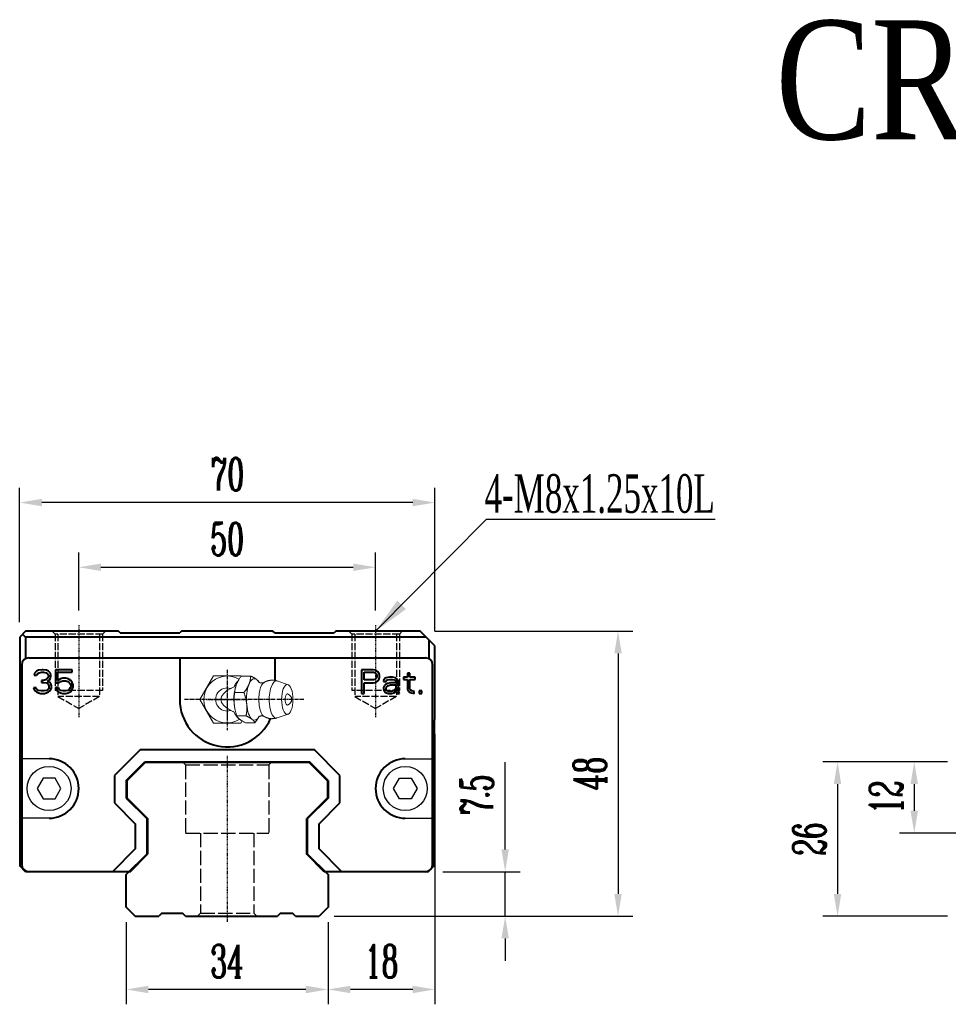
# Model space of a CAD drawing. Extents: x 72 to 511, y 159 to 325.
# Tile 1 of 2: x 72 to 229, y 159 to 325. Entities that reach past the tile are written whole.
import ezdxf

# ---------------------------------------------------------------- set-up
doc = ezdxf.new("R2010")
doc.units = 0
doc.header["$MEASUREMENT"] = 0
doc.header["$PDMODE"] = 2
doc.linetypes.add('ACAD_ISO02W100', pattern=[15, 12, -3])
doc.linetypes.add('CENTER', pattern=[0.95, 0.625, -0.125, 0.075, -0.125])
doc.layers.get('0').update_dxf_attribs({"linetype": 'CONTINUOUS'})
doc.layers.get('DEFPOINTS').update_dxf_attribs({"linetype": 'CONTINUOUS'})
for name, color, linetype, lineweight in [('CENTER', 1, 'CENTER', 25), ('DASH', 2, 'ACAD_ISO02W100', 25), ('DIM', 4, 'CONTINUOUS', 25), ('LINE', 7, 'CONTINUOUS', 40)]:
    doc.layers.add(name, color=color, linetype=linetype, lineweight=lineweight)
doc.layers.add('PV-CFD', color=7, linetype='CONTINUOUS')
doc.styles.get("Standard").update_dxf_attribs({"font": 'romanc.shx', "width": 0.6, "bigfont": 'chineset.shx'})
doc.styles.add('型式1', font='kaiu.ttf', dxfattribs={"width": 0.8})
doc.dimstyles.new('2X', dxfattribs={"dimscale": 6, "dimtxt": 1, "dimasz": 0.5, "dimexe": 0.3, "dimexo": 0.2, "dimgap": 0.2, "dimtad": 1, "dimdec": 3, "dimdsep": 46, "dimtxsty": 'Standard', "dimcen": 0, "dimadec": 1, "dimazin": 2, "dimtfac": 1, "dimtdec": 3, "dimtofl": 0, "dimtmove": 0, "dimatfit": 3, "dimfxl": 0.18, "dimtolj": 1, "dimtzin": 0, "dimarcsym": 0})
doc.dimstyles.get("Standard").update_dxf_attribs({"dimscale": 3, "dimtxt": 1, "dimasz": 0.7, "dimexe": 0.3, "dimexo": 0.2, "dimgap": 0.3, "dimtad": 1, "dimdsep": 46, "dimtxsty": 'Standard', "dimcen": 0, "dimclrd": 256, "dimclre": 256, "dimclrt": 256, "dimadec": 0, "dimazin": 0, "dimtfac": 1, "dimtofl": 0, "dimtmove": 0, "dimatfit": 3, "dimfxl": 1, "dimtolj": 1, "dimtzin": 0, "dimlwd": -1, "dimlwe": -1, "dimarcsym": 0})

# ---------------------------------------------------------------- blocks, each defined once
blk = doc.blocks.new('*U27')
at = {"layer": 'PV-CFD', "lineweight": 0}
for p, q in [((0, 37.97, 2.52), (0, 38.35, 2.31)), ((0, 38.35, -2.31), (0, 34.35, -4.62)), ((0, 38.35, 2.31), (0, 38.35, -2.31)), ((0, 38.28, 3.1), (0, 38.28, 4.67)), ((0, 36.82, 10.26), (0, 37.45, 8.44)), ((0, 37.12, 1.62), (0, 37.12, 3.19)), ((0, 35.86, 1.29), (0, 36.2, 1.36)), ((0, 34.35, -4.62), (0, 30.35, -2.31)), ((0, 33.19, 1.26), (0, 33.19, 2.83)), ((0, 32.83, 1.29), (0, 32.5, 1.36)), ((0, 31.87, 10.26), (0, 31.24, 8.44)), ((0, 30.35, 2.31), (0, 30.44, 2.36)), ((0, 30.41, 2.38), (0, 30.41, 3.95)), ((0, 30.35, -2.31), (0, 30.35, 2.31))]:
    blk.add_line(p, q, dxfattribs=at)
at = {"layer": 'PV-CFD', "lineweight": 0, "extrusion": (1, 0, 0)}
for centre, radius, start, end in [((34.35, 0), 3.95, 149.2444, 32.1888), ((34.35, 0), 1.95, 161.7439, 18.2561), ((34.35, 9.86), 1, 18.9485, 161.0515)]:
    blk.add_arc(centre, radius, start, end, dxfattribs=at)
for centre, major_axis, start_param, end_param in [((0, 34.35, 4.59), (0, 3.5), 5.993405, 6.890651), ((0, 34.35, 4.59), (0, 3.5), 4.946208, 5.993405), ((0, 34.35, 8.28), (0, 3.13), 4.946208, 6.4146), ((0, 34.35, 1.95), (0, 3), 5.939273, 6.073367), ((0, 34.35, 6.46), (0, 2.94), 4.946208, 6.052618), ((0, 34.35, 6.78), (0, 0, -7.84), 5.617901, 6.94847), ((0, 34.35, 2.28), (0, 3), 4.946208, 5.242468), ((0, 34.35, 10.13), (0, 0.954), 4.946208, 6.413821), ((0, 34.35, 4.59), (0, 3.5), 3.89901, 4.946208), ((0, 34.35, 8.28), (0, 3.13), 3.010177, 4.946208), ((0, 34.35, 2.28), (0, 3), 4.18231, 4.946208), ((0, 34.35, 6.46), (0, 2.94), 3.37216, 4.946208), ((0, 34.35, 10.13), (0, 0.954), 3.010957, 4.946208), ((0, 34.35, 4.59), (0, 3.5), 2.851813, 3.89901), ((0, 34.35, 1.95), (0, 3), 3.294184, 3.485505), ((0, 34.35, 4.59), (0, 3.5), 2.534127, 2.851813)]:
    blk.add_ellipse(centre, major_axis=major_axis, ratio=0.382683, start_param=start_param, end_param=end_param, dxfattribs=at)
blk.add_ellipse((0, 34.35, 10.13), major_axis=(0, 2.5), ratio=0.382683, dxfattribs=at)
at = {"layer": 'PV-CFD', "lineweight": 0}
for points, weights in [([(0, 37.12, 1.62), (0, 37.7, 1.91), (0, 38.28, 3.1)], [1, 1.15470053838, 1]), ([(0, 37.21, 5.36), (0, 37.71, 5.11), (0, 38.28, 4.67)], [1.01402419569, 1.02867276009, 1]), ([(0, 38.28, 4.67), (0, 37.97, 4.55), (0, 37.7, 4.21)], [1, 1.0379548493, 1]), ([(0, 37.7, 4.21), (0, 37.43, 3.86), (0, 37.12, 3.19)], [1, 1.0379548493, 1]), ([(0, 33.19, 1.26), (0, 35.16, 0.99), (0, 37.12, 1.62)], [1, 1.15470053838, 1]), ([(0, 37.12, 3.19), (0, 36.07, 3.37), (0, 35.16, 3.29)], [1, 1.0379548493, 1]), ([(0, 35.16, 3.29), (0, 34.24, 3.2), (0, 33.19, 2.83)], [1, 1.0379548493, 1]), ([(0, 30.41, 2.38), (0, 31.8, 1.37), (0, 33.19, 1.26)], [1, 1.15470053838, 1]), ([(0, 33.19, 2.83), (0, 32.45, 3.41), (0, 31.8, 3.67)], [1, 1.0379548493, 1]), ([(0, 31.8, 3.67), (0, 31.16, 3.93), (0, 30.41, 3.95)], [1, 1.0379548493, 1]), ([(0, 30.99, 4.97), (0, 31.23, 5.28), (0, 31.5, 5.41)], [1, 1.03410419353, 1.00691998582]), ([(0, 30.41, 3.95), (0, 30.72, 4.63), (0, 30.99, 4.97)], [1, 1.0379548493, 1])]:
    blk.add_rational_spline(points, weights, degree=2, dxfattribs=at)
for points, degree, knots in [([(0, 37.6, 2), (0, 37.57, 1.93), (0, 37.51, 1.86), (0, 37.32, 1.67), (0, 37.18, 1.56), (0, 36.84, 1.34), (0, 36.67, 1.24), (0, 36.49, 1.15)], 3, [-0.376952, -0.376952, -0.376952, -0.376952, -0.3332983, -0.3332983, -0.2725144, -0.2725144, -0.2208054, -0.2208054, -0.2208054, -0.2208054]), ([(0, 37.2, 6.2), (0, 37.11, 5.93), (0, 37.15, 5.49), (0, 37.25, 5.31), (0, 37.25, 5.31)], 1, [6.0526182, 6.0526182, 6.2208966, 6.4270338, 6.6227252, 6.6621051, 6.6621051]), ([(0, 36.2, 0.61), (0, 36.26, 0.75), (0, 36.33, 0.88), (0, 36.43, 1.06), (0, 36.46, 1.1), (0, 36.49, 1.15)], 3, [11.3039891, 11.3039891, 11.3039891, 11.3039891, 11.9795988, 11.9795988, 12.2175428, 12.2175428, 12.2175428, 12.2175428]), ([(0, 32.2, 1.15), (0, 32.29, 1), (0, 32.37, 0.86), (0, 32.45, 0.7), (0, 32.47, 0.66), (0, 32.49, 0.61)], 3, [2.7906963, 2.7906963, 2.7906963, 2.7906963, 3.3884522, 3.3884522, 3.630674, 3.630674, 3.630674, 3.630674]), ([(0, 32.2, 1.15), (0, 32.09, 1.21), (0, 31.98, 1.27), (0, 31.68, 1.45), (0, 31.51, 1.56), (0, 31.28, 1.75), (0, 31.21, 1.83), (0, 31.15, 1.9)], 3, [-0.2711885, -0.2711885, -0.2711885, -0.2711885, -0.2312899, -0.2312899, -0.1556643, -0.1556643, -0.1016902, -0.1016902, -0.1016902, -0.1016902]), ([(0, 31.44, 5.31), (0, 31.48, 5.37), (0, 31.58, 5.63), (0, 31.55, 6.07), (0, 31.49, 6.2)], 1, [2.7626728, 2.7626728, 2.9024238, 3.0689854, 3.2751226, 3.3721597, 3.3721597])]:
    blk.add_open_spline(points, degree=degree, knots=knots, dxfattribs=at)
for points in [[(0, 37.2, 6.2), (0, 37.39, 6.57), (0, 37.53, 7.01), (0, 37.59, 7.49), (0, 37.56, 7.98), (0, 37.45, 8.44)], [(0, 31.24, 8.44), (0, 31.13, 7.98), (0, 31.1, 7.49), (0, 31.16, 7.01), (0, 31.3, 6.57), (0, 31.49, 6.2)]]:
    blk.add_open_spline(points, degree=1, dxfattribs=at)
blk = doc.blocks.new('*D29')
at = {"layer": 'DEFPOINTS', "color": 0, "transparency": 16777216}
for p in [(72.45, 243.65), (72.45, 221), (142.4, 219.5)]:
    blk.add_point(p, dxfattribs=at)
at = {"layer": 'DIM', "color": 0, "lineweight": -3, "transparency": 16777216}
for p, q in [((72.45, 223.5), (72.45, 246.15)), ((142.4, 222), (142.4, 246.15))]:
    blk.add_line(p, q, dxfattribs=at)
at = {"layer": 'DIM', "color": 0, "lineweight": -2, "transparency": 16777216}
blk.add_line((138.65, 243.65), (76.2, 243.65), dxfattribs=at)
at = {"layer": 'DIM', "color": 0, "transparency": 16777216}
for points in [[(76.2, 244.27), (76.2, 243.02), (72.45, 243.65)], [(138.65, 243.02), (138.65, 244.27), (142.4, 243.65)]]:
    blk.add_solid(points, dxfattribs=at)
at = {"layer": 'DIM', "color": 0, "transparency": 16777216, "insert": (107.43, 248.4), "char_height": 5.5, "attachment_point": 5}
blk.add_mtext('\\A1;70', dxfattribs=at)
blk = doc.blocks.new('*D30')
at = {"layer": 'DEFPOINTS', "color": 0, "transparency": 16777216}
for p in [(139.9, 222), (122.9, 174), (173.24, 174)]:
    blk.add_point(p, dxfattribs=at)
at = {"layer": 'DIM', "color": 0, "lineweight": -3, "transparency": 16777216}
for p, q in [((142.4, 222), (175.74, 222)), ((125.4, 174), (175.74, 174))]:
    blk.add_line(p, q, dxfattribs=at)
at = {"layer": 'DIM', "color": 0, "lineweight": -2, "transparency": 16777216}
blk.add_line((173.24, 218.25), (173.24, 177.75), dxfattribs=at)
at = {"layer": 'DIM', "color": 0, "transparency": 16777216}
for points in [[(173.87, 218.25), (172.62, 218.25), (173.24, 222)], [(172.62, 177.75), (173.87, 177.75), (173.24, 174)]]:
    blk.add_solid(points, dxfattribs=at)
at = {"layer": 'DIM', "color": 0, "transparency": 16777216, "insert": (168.49, 198), "char_height": 5.5, "attachment_point": 5, "rotation": 90}
blk.add_mtext('\\A1;48', dxfattribs=at)
blk = doc.blocks.new('*D31')
at = {"layer": 'DEFPOINTS', "color": 0, "transparency": 16777216}
for p in [(90.4, 175.5), (124.4, 175.5), (90.4, 161.67)]:
    blk.add_point(p, dxfattribs=at)
at = {"layer": 'DIM', "color": 0, "lineweight": -3, "transparency": 16777216}
for p, q in [((90.4, 173), (90.4, 159.17)), ((124.4, 173), (124.4, 159.17))]:
    blk.add_line(p, q, dxfattribs=at)
at = {"layer": 'DIM', "color": 0, "lineweight": -2, "transparency": 16777216}
blk.add_line((120.65, 161.67), (94.15, 161.67), dxfattribs=at)
at = {"layer": 'DIM', "color": 0, "transparency": 16777216}
for points in [[(94.15, 162.29), (94.15, 161.04), (90.4, 161.67)], [(120.65, 161.04), (120.65, 162.29), (124.4, 161.67)]]:
    blk.add_solid(points, dxfattribs=at)
at = {"layer": 'DIM', "color": 0, "transparency": 16777216, "insert": (107.4, 166.42), "char_height": 5.5, "attachment_point": 5}
blk.add_mtext('\\A1;34', dxfattribs=at)
blk = doc.blocks.new('*D32')
at = {"layer": 'DEFPOINTS', "color": 0, "transparency": 16777216}
for p in [(142.4, 207.15), (124.4, 175.5), (124.4, 161.67)]:
    blk.add_point(p, dxfattribs=at)
at = {"layer": 'DIM', "color": 0, "lineweight": -3, "transparency": 16777216}
for p, q in [((142.4, 204.65), (142.4, 159.17)), ((124.4, 173), (124.4, 159.17))]:
    blk.add_line(p, q, dxfattribs=at)
at = {"layer": 'DIM', "color": 0, "lineweight": -2, "transparency": 16777216}
blk.add_line((138.65, 161.67), (128.15, 161.67), dxfattribs=at)
at = {"layer": 'DIM', "color": 0, "transparency": 16777216}
for points in [[(128.15, 162.29), (128.15, 161.04), (124.4, 161.67)], [(138.65, 161.04), (138.65, 162.29), (142.4, 161.67)]]:
    blk.add_solid(points, dxfattribs=at)
at = {"layer": 'DIM', "color": 0, "transparency": 16777216, "insert": (133.4, 166.42), "char_height": 5.5, "attachment_point": 5}
blk.add_mtext('\\A1;18', dxfattribs=at)
blk = doc.blocks.new('*D33')
at = {"layer": 'DEFPOINTS', "color": 0, "transparency": 16777216}
for p in [(141.25, 181.5), (154.23, 181.5), (122.9, 174)]:
    blk.add_point(p, dxfattribs=at)
at = {"layer": 'DIM', "color": 0, "lineweight": -2, "transparency": 16777216}
for p, q in [((154.23, 185.25), (154.23, 199.91)), ((154.23, 174), (154.23, 181.5)), ((154.23, 170.25), (154.23, 166.5))]:
    blk.add_line(p, q, dxfattribs=at)
at = {"layer": 'DIM', "color": 0, "lineweight": -3, "transparency": 16777216}
for p, q in [((143.75, 181.5), (156.73, 181.5)), ((125.4, 174), (156.73, 174))]:
    blk.add_line(p, q, dxfattribs=at)
at = {"layer": 'DIM', "color": 0, "transparency": 16777216}
for points in [[(153.6, 185.25), (154.85, 185.25), (154.23, 181.5)], [(154.85, 170.25), (153.6, 170.25), (154.23, 174)]]:
    blk.add_solid(points, dxfattribs=at)
at = {"layer": 'DIM', "color": 0, "transparency": 16777216, "insert": (149.48, 194.46), "char_height": 5.5, "attachment_point": 5, "rotation": 90}
blk.add_mtext('\\A1;7.5', dxfattribs=at)
blk = doc.blocks.new('*D37')
at = {"layer": 'DEFPOINTS', "color": 0, "transparency": 16777216}
for p in [(231.22, 200), (210.22, 174), (231.22, 174)]:
    blk.add_point(p, dxfattribs=at)
at = {"layer": 'DIM', "color": 0, "lineweight": -3, "transparency": 16777216}
for p, q in [((228.72, 200), (207.72, 200)), ((228.72, 174), (207.72, 174))]:
    blk.add_line(p, q, dxfattribs=at)
at = {"layer": 'DIM', "color": 0, "lineweight": -2, "transparency": 16777216}
blk.add_line((210.22, 196.25), (210.22, 177.75), dxfattribs=at)
at = {"layer": 'DIM', "color": 0, "transparency": 16777216}
for points in [[(210.84, 196.25), (209.59, 196.25), (210.22, 200)], [(209.59, 177.75), (210.84, 177.75), (210.22, 174)]]:
    blk.add_solid(points, dxfattribs=at)
at = {"layer": 'DIM', "color": 0, "transparency": 16777216, "insert": (205.47, 187), "char_height": 5.5, "attachment_point": 5, "rotation": 90}
blk.add_mtext('\\A1;26', dxfattribs=at)
blk = doc.blocks.new('*D38')
at = {"layer": 'DEFPOINTS', "color": 0, "transparency": 16777216}
for p in [(231.22, 200), (223.14, 188), (244.22, 188)]:
    blk.add_point(p, dxfattribs=at)
at = {"layer": 'DIM', "color": 0, "lineweight": -3, "transparency": 16777216}
for p, q in [((228.72, 200), (220.64, 200)), ((241.72, 188), (220.64, 188))]:
    blk.add_line(p, q, dxfattribs=at)
at = {"layer": 'DIM', "color": 0, "lineweight": -2, "transparency": 16777216}
blk.add_line((223.14, 196.25), (223.14, 191.75), dxfattribs=at)
at = {"layer": 'DIM', "color": 0, "transparency": 16777216}
for points in [[(223.76, 196.25), (222.51, 196.25), (223.14, 200)], [(222.51, 191.75), (223.76, 191.75), (223.14, 188)]]:
    blk.add_solid(points, dxfattribs=at)
at = {"layer": 'DIM', "color": 0, "transparency": 16777216, "insert": (218.39, 194), "char_height": 5.5, "attachment_point": 5, "rotation": 90}
blk.add_mtext('\\A1;12', dxfattribs=at)
blk = doc.blocks.new('*D39')
at = {"layer": 'DEFPOINTS', "color": 0, "transparency": 16777216}
for p in [(132.4, 232.75), (82.4, 223), (132.4, 223)]:
    blk.add_point(p, dxfattribs=at)
at = {"layer": 'DIM', "color": 0, "lineweight": -3, "transparency": 16777216}
for p, q in [((82.4, 225.5), (82.4, 235.25)), ((132.4, 225.5), (132.4, 235.25))]:
    blk.add_line(p, q, dxfattribs=at)
at = {"layer": 'DIM', "color": 0, "lineweight": -2, "transparency": 16777216}
blk.add_line((86.15, 232.75), (128.65, 232.75), dxfattribs=at)
at = {"layer": 'DIM', "color": 0, "transparency": 16777216}
for points in [[(86.15, 233.38), (86.15, 232.13), (82.4, 232.75)], [(128.65, 232.13), (128.65, 233.38), (132.4, 232.75)]]:
    blk.add_solid(points, dxfattribs=at)
at = {"layer": 'DIM', "color": 0, "transparency": 16777216, "insert": (107.4, 237.5), "char_height": 5.5, "attachment_point": 5}
blk.add_mtext('\\A1;50', dxfattribs=at)

msp = doc.modelspace()

# ---------------------------------------------------------------- linework, layer by layer
for p, q in [((77.4046, 200.5), (72.8046, 200.5)), ((137.4046, 200.5), (142.0046, 200.5)), ((77.4046, 190.5), (72.8046, 190.5)), ((137.4046, 190.5), (142.0046, 190.5))]:
    msp.add_line(p, q)
at = {"flags": 128}
for points in [[(76.4046, 197.232), (75.4046, 195.5), (76.4046, 193.7679), (78.4046, 193.7679), (79.4046, 195.5), (78.4046, 197.232)], [(138.4046, 197.232), (139.4046, 195.5), (138.4046, 193.7679), (136.4046, 193.7679), (135.4046, 195.5), (136.4046, 197.232)]]:
    msp.add_lwpolyline(points, close=True, dxfattribs=at)
for centre in [(77.4046, 195.5), (137.4046, 195.5)]:
    msp.add_circle(centre, 3.71)
at = {"layer": 'CENTER', "ltscale": 0.1}
for p, q in [((82.4046, 223), (82.4046, 207.4034)), ((132.4046, 223), (132.4046, 207.4034)), ((107.4046, 214), (107.4046, 207)), ((107.4046, 214), (107.4046, 207)), ((107.4046, 214), (107.4046, 207)), ((103.9046, 210.5), (110.9046, 210.5)), ((103.9046, 210.5), (110.9046, 210.5)), ((103.9046, 210.5), (110.9046, 210.5))]:
    msp.add_line(p, q, dxfattribs=at)
at = {"layer": 'CENTER'}
for p, q in [((107.4046, 215.4875), (107.4046, 205.3488)), ((107.4046, 215.4875), (107.4046, 205.3488)), ((120.3237, 210.5), (100.1843, 210.5)), ((120.3237, 210.5), (100.1843, 210.5))]:
    msp.add_line(p, q, dxfattribs=at)
at = {"layer": 'CENTER', "ltscale": 0.2}
msp.add_line((107.4046, 201), (107.4046, 173), dxfattribs=at)
at = {"layer": 'DASH', "ltscale": 0.1}
for p, q in [((77.9046, 222), (78.4046, 221.5)), ((78.4046, 221.5), (78.4046, 212)), ((86.4046, 221.5), (78.4046, 221.5)), ((78.9046, 221.5), (78.9046, 211)), ((85.9046, 221.5), (85.9046, 211)), ((86.9046, 222), (86.4046, 221.5)), ((86.4046, 221.5), (86.4046, 212)), ((127.9046, 222), (128.4046, 221.5)), ((128.4046, 221.5), (128.4046, 212)), ((136.4046, 221.5), (128.4046, 221.5)), ((128.9046, 221.5), (128.9046, 211)), ((135.9046, 221.5), (135.9046, 211)), ((136.9046, 222), (136.4046, 221.5)), ((136.4046, 221.5), (136.4046, 212)), ((86.4046, 212), (78.4046, 212)), ((85.9046, 211), (78.9046, 211)), ((78.9046, 211), (82.4046, 208.9793)), ((85.9046, 211), (82.4046, 208.9793)), ((136.4046, 212), (128.4046, 212)), ((135.9046, 211), (128.9046, 211)), ((128.9046, 211), (132.4046, 208.9793)), ((135.9046, 211), (132.4046, 208.9793)), ((99.9048, 200), (100.4046, 199.5)), ((114.4046, 199.5), (114.9044, 200)), ((102.4048, 174), (102.9046, 174.5)), ((111.9046, 174.5), (112.4044, 174))]:
    msp.add_line(p, q, dxfattribs=at)
at = {"layer": 'DASH', "ltscale": 0.2}
for p, q in [((100.4046, 199.5), (100.4046, 188)), ((100.4046, 199.5), (114.4046, 199.5)), ((114.4046, 199.5), (114.4046, 188)), ((100.4046, 188), (114.4046, 188)), ((102.9046, 188), (102.9046, 174.5)), ((111.9046, 188), (111.9046, 174.5)), ((102.9046, 174.5), (111.9046, 174.5))]:
    msp.add_line(p, q, dxfattribs=at)
at = {"layer": 'LINE'}
for p, q in [((73.4546, 222), (72.4546, 221)), ((72.4546, 221), (72.4546, 182.5)), ((72.9546, 221.5), (73.4546, 221)), ((89.1046, 222), (73.4546, 222)), ((140.9046, 221), (73.4546, 221)), ((73.4546, 221), (73.4546, 217.3599)), ((89.4046, 221.7), (89.1046, 222)), ((89.4046, 221.7), (99.4046, 221.7)), ((99.7046, 222), (99.4046, 221.7)), ((115.1046, 222), (99.7046, 222)), ((115.4046, 221.7), (115.1046, 222)), ((115.4046, 221.7), (125.4046, 221.7)), ((125.7046, 222), (125.4046, 221.7)), ((139.9046, 222), (125.7046, 222)), ((142.4046, 219.5), (139.9046, 222)), ((141.4046, 217.3391), (141.4046, 220.5)), ((142.4046, 207.15), (142.4046, 219.5)), ((74.0046, 217.5), (140.8046, 217.5)), ((99.4046, 217.5), (99.4046, 210.5)), ((115.4046, 217.5), (115.4046, 213.7152)), ((72.8046, 216.3), (72.8046, 182.7)), ((142.0046, 182.7), (142.0046, 216.3)), ((74.9713, 214.9043), (74.8879, 214.5638)), ((74.8879, 214.5638), (75.3046, 214.5638)), ((75.3046, 215.2447), (74.9713, 214.9043)), ((75.6379, 215.4149), (75.3046, 215.2447)), ((75.3046, 214.5638), (75.4713, 214.8191)), ((75.4713, 214.8191), (75.7213, 214.9894)), ((76.2213, 215.5), (75.6379, 215.4149)), ((75.7213, 214.9894), (76.1379, 215.0745)), ((76.1379, 215.0745), (76.4713, 215.0745)), ((76.3879, 215.5), (76.2213, 215.5)), ((76.9713, 215.4149), (76.3879, 215.5)), ((76.4713, 215.0745), (76.8879, 214.9894)), ((76.9713, 213.883), (76.4713, 213.7128)), ((76.8879, 214.9894), (77.1379, 214.8191)), ((77.3046, 215.2447), (76.9713, 215.4149)), ((77.1379, 214.0532), (76.9713, 213.883)), ((77.1379, 214.8191), (77.3046, 214.5638)), ((77.3046, 214.3936), (77.1379, 214.0532)), ((77.6379, 214.9043), (77.3046, 215.2447)), ((77.3046, 214.5638), (77.3046, 214.3936)), ((77.4713, 213.7979), (77.6379, 214.0532)), ((77.7213, 214.5638), (77.6379, 214.9043)), ((77.6379, 214.0532), (77.7213, 214.3936)), ((77.7213, 214.3936), (77.7213, 214.5638)), ((78.4713, 215.5), (78.4713, 213.2872)), ((81.3046, 215.5), (78.4713, 215.5)), ((78.8879, 213.7128), (78.8879, 215.0745)), ((78.8879, 215.0745), (81.3046, 215.0745)), ((79.3046, 213.9681), (78.8879, 213.7128)), ((79.7213, 214.0532), (79.3046, 213.9681)), ((80.2213, 214.0532), (79.7213, 214.0532)), ((80.6379, 213.9681), (80.2213, 214.0532)), ((81.0546, 213.7128), (80.6379, 213.9681)), ((81.3046, 215.0745), (81.3046, 215.5)), ((132.0046, 215.5), (130.0046, 215.5)), ((130.0046, 215.5), (130.0046, 211.5)), ((130.5046, 215.0745), (132.0879, 215.0745)), ((130.5046, 213.7979), (130.5046, 215.0745)), ((132.4213, 215.4149), (132.0046, 215.5)), ((132.0879, 215.0745), (132.3379, 214.9894)), ((132.3379, 213.883), (132.0879, 213.7979)), ((132.3379, 214.9894), (132.5046, 214.8191)), ((132.5046, 214.0532), (132.3379, 213.883)), ((132.7546, 215.1596), (132.4213, 215.4149)), ((132.5046, 214.8191), (132.5879, 214.5638)), ((132.5879, 214.3085), (132.5046, 214.0532)), ((132.5879, 214.5638), (132.5879, 214.3085)), ((133.0046, 214.8191), (132.7546, 215.1596)), ((132.7546, 213.6277), (133.0046, 213.9681)), ((133.0879, 214.5638), (133.0046, 214.8191)), ((133.0046, 213.9681), (133.0879, 214.2234)), ((133.0879, 214.2234), (133.0879, 214.5638)), ((133.8379, 213.883), (133.7546, 213.7128)), ((134.0046, 214.0532), (133.8379, 213.883)), ((134.1713, 214.1383), (134.0046, 214.0532)), ((134.7546, 214.2234), (134.1713, 214.1383)), ((134.4213, 213.7979), (134.7546, 213.883)), ((135.2546, 214.2234), (134.7546, 214.2234)), ((134.7546, 213.883), (135.2546, 213.883)), ((135.7546, 214.1383), (135.2546, 214.2234)), ((135.2546, 213.883), (135.5879, 213.7979)), ((136.0046, 213.9681), (135.7546, 214.1383)), ((136.1713, 213.7979), (136.0046, 213.9681)), ((137.7546, 214.2234), (137.0879, 214.2234)), ((137.0879, 214.2234), (137.0879, 213.883)), ((137.0879, 213.883), (137.7546, 213.883)), ((138.1713, 214.9043), (137.7546, 214.9043)), ((137.7546, 214.9043), (137.7546, 214.2234)), ((137.7546, 213.883), (137.7546, 212.1808)), ((138.1713, 214.2234), (138.1713, 214.9043)), ((139.0879, 214.2234), (138.1713, 214.2234)), ((138.1713, 213.883), (139.0879, 213.883)), ((138.1713, 212.3511), (138.1713, 213.883)), ((139.0879, 213.883), (139.0879, 214.2234)), ((74.8046, 212.4362), (74.8879, 212.1808)), ((75.2213, 212.4362), (74.8046, 212.4362)), ((75.3046, 212.266), (75.2213, 212.4362)), ((75.4713, 212.0957), (75.3046, 212.266)), ((76.1379, 213.7128), (76.1379, 213.3723)), ((76.4713, 213.7128), (76.1379, 213.7128)), ((76.1379, 213.3723), (76.4713, 213.3723)), ((76.4713, 213.3723), (76.9713, 213.2872)), ((76.9713, 213.2872), (77.2213, 213.117)), ((77.1379, 213.5426), (77.4713, 213.7979)), ((77.5546, 213.3723), (77.1379, 213.5426)), ((77.3046, 212.266), (77.1379, 212.0957)), ((77.2213, 213.117), (77.3879, 212.7766)), ((77.3879, 212.4362), (77.3046, 212.266)), ((77.3879, 212.7766), (77.3879, 212.4362)), ((77.7213, 213.117), (77.5546, 213.3723)), ((77.8046, 212.7766), (77.7213, 213.117)), ((77.7213, 212.1808), (77.8046, 212.4362)), ((77.8046, 212.4362), (77.8046, 212.7766)), ((78.4713, 213.2872), (79.0546, 213.2872)), ((78.4713, 212.5213), (78.6379, 212.1808)), ((78.9713, 212.5213), (78.4713, 212.5213)), ((79.1379, 212.1808), (78.9713, 212.5213)), ((79.0546, 213.2872), (79.3879, 213.5426)), ((79.3879, 213.5426), (79.7213, 213.6277)), ((79.7213, 213.6277), (80.2213, 213.6277)), ((80.2213, 213.6277), (80.5546, 213.5426)), ((80.5546, 213.5426), (80.8046, 213.3723)), ((80.8046, 213.3723), (80.9713, 213.117)), ((80.9713, 212.4362), (80.8046, 212.1808)), ((80.9713, 213.117), (81.0546, 212.8617)), ((81.0546, 212.6915), (80.9713, 212.4362)), ((81.3046, 213.3723), (81.0546, 213.7128)), ((81.0546, 212.8617), (81.0546, 212.6915)), ((81.4713, 212.9468), (81.3046, 213.3723)), ((81.3046, 212.1808), (81.4713, 212.6064)), ((81.4713, 212.6064), (81.4713, 212.9468)), ((132.0879, 213.7979), (130.5046, 213.7979)), ((130.5046, 213.2872), (132.0046, 213.2872)), ((130.5046, 211.5), (130.5046, 213.2872)), ((132.0046, 213.2872), (132.4213, 213.3723)), ((132.4213, 213.3723), (132.7546, 213.6277)), ((133.7546, 213.7128), (133.7546, 213.5426)), ((133.7546, 213.5426), (134.1713, 213.5426)), ((133.9213, 212.8617), (133.7546, 212.5213)), ((133.7546, 212.5213), (133.7546, 212.266)), ((133.7546, 212.266), (133.8379, 211.9255)), ((134.0879, 213.0319), (133.9213, 212.8617)), ((134.4213, 213.2021), (134.0879, 213.0319)), ((134.1713, 213.5426), (134.2546, 213.7128)), ((134.1713, 212.3511), (134.2546, 212.6064)), ((134.1713, 212.1808), (134.1713, 212.3511)), ((134.2546, 213.7128), (134.4213, 213.7979)), ((134.2546, 212.6064), (134.4213, 212.7766)), ((134.9213, 213.2872), (134.4213, 213.2021)), ((134.4213, 212.7766), (134.5879, 212.8617)), ((134.5879, 212.8617), (134.9213, 212.9468)), ((135.8379, 213.2872), (134.9213, 213.2872)), ((134.9213, 212.9468), (135.8379, 212.9468)), ((135.7546, 212.266), (135.5046, 212.0106)), ((135.5879, 213.7979), (135.7546, 213.7128)), ((135.7546, 213.7128), (135.8379, 213.5426)), ((135.8379, 212.4362), (135.7546, 212.266)), ((135.8379, 213.5426), (135.8379, 213.2872)), ((135.8379, 212.9468), (135.8379, 212.4362)), ((136.2546, 213.5426), (136.1713, 213.7979)), ((136.2546, 212.1808), (136.2546, 213.5426)), ((138.2546, 212.0957), (138.1713, 212.3511)), ((74.8879, 212.1808), (75.0546, 211.9255)), ((75.0546, 211.9255), (75.3046, 211.7553)), ((75.3046, 211.7553), (75.6379, 211.5851)), ((75.6379, 212.0106), (75.4713, 212.0957)), ((76.0546, 211.9255), (75.6379, 212.0106)), ((75.6379, 211.5851), (75.9713, 211.5)), ((75.9713, 211.5), (76.6379, 211.5)), ((76.5546, 211.9255), (76.0546, 211.9255)), ((76.9713, 212.0106), (76.5546, 211.9255)), ((76.6379, 211.5), (76.9713, 211.5851)), ((77.1379, 212.0957), (76.9713, 212.0106)), ((76.9713, 211.5851), (77.3046, 211.7553)), ((77.3046, 211.7553), (77.5546, 211.9255)), ((77.5546, 211.9255), (77.7213, 212.1808)), ((78.6379, 212.1808), (78.8879, 211.8404)), ((78.8879, 211.8404), (79.3046, 211.5851)), ((79.3879, 212.0106), (79.1379, 212.1808)), ((79.3046, 211.5851), (79.7213, 211.5)), ((79.7213, 211.9255), (79.3879, 212.0106)), ((80.2213, 211.9255), (79.7213, 211.9255)), ((79.7213, 211.5), (80.2213, 211.5)), ((80.5546, 212.0106), (80.2213, 211.9255)), ((80.2213, 211.5), (80.6379, 211.5851)), ((80.8046, 212.1808), (80.5546, 212.0106)), ((80.6379, 211.5851), (81.0546, 211.8404)), ((81.0546, 211.8404), (81.3046, 212.1808)), ((130.0046, 211.5), (130.5046, 211.5)), ((133.8379, 211.9255), (134.0879, 211.6702)), ((134.0879, 211.6702), (134.2546, 211.5851)), ((134.2546, 212.0106), (134.1713, 212.1808)), ((134.5879, 211.8404), (134.2546, 212.0106)), ((134.2546, 211.5851), (134.5879, 211.5)), ((135.0879, 211.8404), (134.5879, 211.8404)), ((134.5879, 211.5), (135.0879, 211.5)), ((135.5046, 212.0106), (135.0879, 211.8404)), ((135.0879, 211.5), (135.5046, 211.5851)), ((135.5046, 211.5851), (135.7546, 211.7553)), ((135.7546, 211.7553), (135.8379, 211.9255)), ((135.8379, 211.9255), (135.9213, 211.6702)), ((135.9213, 211.6702), (136.0046, 211.5)), ((136.0046, 211.5), (136.4213, 211.5)), ((136.3379, 211.7553), (136.2546, 212.1808)), ((136.4213, 211.5), (136.3379, 211.7553)), ((137.7546, 212.1808), (137.9213, 211.8404)), ((137.9213, 211.8404), (138.1713, 211.6702)), ((138.1713, 211.6702), (138.4213, 211.5851)), ((138.5046, 211.9255), (138.2546, 212.0957)), ((138.4213, 211.5851), (138.9213, 211.5)), ((138.9213, 211.8404), (138.5046, 211.9255)), ((138.9213, 211.5), (138.9213, 211.8404)), ((140.1713, 211.9255), (139.7546, 211.9255)), ((139.7546, 211.9255), (139.7546, 211.5)), ((139.7546, 211.5), (140.1713, 211.5)), ((140.1713, 211.5), (140.1713, 211.9255)), ((142.2546, 207), (142.4046, 207.15)), ((142.2546, 207), (142.2546, 182.5)), ((92.7217, 202), (88.4046, 197.6829)), ((122.0875, 202), (92.7217, 202)), ((126.4046, 197.6829), (122.0875, 202)), ((90.4046, 196.8545), (93.5501, 200)), ((90.5046, 196.8131), (93.5915, 199.9)), ((93.5501, 200), (121.2591, 200)), ((121.2177, 199.9), (93.5915, 199.9)), ((124.3046, 196.8131), (121.2177, 199.9)), ((124.4046, 196.8545), (121.2591, 200)), ((88.4046, 197.6829), (88.4046, 193.0716)), ((126.4046, 193.0716), (126.4046, 197.6829)), ((90.4046, 196.8545), (90.4046, 193.9)), ((90.5046, 196.8131), (90.5046, 193.9414)), ((124.3046, 196.8131), (124.3046, 193.9414)), ((124.4046, 196.8545), (124.4046, 193.9)), ((88.4046, 193.0716), (91.9046, 189.5716)), ((90.4046, 193.9), (93.9046, 190.4)), ((90.5046, 193.9414), (94.0046, 190.4414)), ((124.3046, 193.9414), (120.8046, 190.4414)), ((124.4046, 193.9), (120.9046, 190.4)), ((122.9046, 189.5716), (126.4046, 193.0716)), ((91.9046, 189.5716), (91.9046, 185.3284)), ((93.9046, 184.5), (93.9046, 190.4)), ((94.0046, 190.4414), (94.0046, 184.4586)), ((120.8046, 184.4586), (120.8046, 190.4414)), ((120.9046, 190.4), (120.9046, 184.5)), ((122.9046, 185.3284), (122.9046, 189.5716)), ((91.9046, 185.3284), (88.0762, 181.5)), ((90.4046, 181), (93.9046, 184.5)), ((91.046, 181.5), (94.0046, 184.4586)), ((123.7632, 181.5), (120.8046, 184.4586)), ((120.9046, 184.5), (124.4046, 181)), ((126.733, 181.5), (122.9046, 185.3284)), ((73.4546, 181.5), (72.4546, 182.5)), ((141.828, 182.0734), (142.2546, 182.5)), ((73.4046, 181.65), (73.378, 181.6766)), ((73.4546, 181.6401), (73.4546, 181.5)), ((91.046, 181.5), (73.4546, 181.5)), ((90.4046, 175.5), (90.4046, 181)), ((141.2546, 181.5), (123.7632, 181.5)), ((124.4046, 181), (124.4046, 175.5)), ((141.2546, 181.5), (141.4046, 181.65)), ((91.9046, 174), (90.4046, 175.5)), ((90.4046, 175.5), (91.9046, 174)), ((96.4046, 174.5), (95.9046, 174)), ((96.4046, 174.5), (99.9046, 174.5)), ((100.4046, 174), (99.9046, 174.5)), ((116.4046, 174.5), (115.9046, 174)), ((116.4046, 174.5), (118.4046, 174.5)), ((118.9046, 174), (118.4046, 174.5)), ((124.4046, 175.5), (122.9046, 174)), ((91.9046, 174), (95.9046, 174)), ((100.4046, 174), (115.9046, 174)), ((118.9046, 174), (122.9046, 174))]:
    msp.add_line(p, q, dxfattribs=at)
for centre, radius, start, end in [((74.0046, 216.3), 1.2, 90, 180), ((140.8046, 216.3), 1.2, 0, 90), ((107.4046, 210.5), 8, 180, 336.215019), ((77.4046, 195.5), 5, 270, 90), ((137.4046, 195.5), 5, 90, 270), ((74.0046, 182.7), 1.2, 180, 270), ((140.8046, 182.7), 1.2, 270, 0)]:
    msp.add_arc(centre, radius, start, end, dxfattribs=at)

# ---------------------------------------------------------------- block references
at = {"layer": 'PV-CFD', "lineweight": 0, "extrusion": (1, -1.83697e-16, 0), "rotation": 90}
msp.add_blockref('*U27', (244.845, 0, 107.4046), dxfattribs=at)

# ---------------------------------------------------------------- texts
at = {"layer": 'DIM', "insert": (189.5444, 248.4233), "char_height": 6.5, "attachment_point": 3}
msp.add_mtext('{\\fTimes New Roman|b0|i0|c186|p18;4-M8x1.25x10L}', dxfattribs=at)
at = {"layer": 'LINE', "color": 1, "insert": (280.3413, 314.5926), "char_height": 19.9999998, "width": 151.085472, "attachment_point": 5, "style": '型式1'}
msp.add_mtext('{\\fTimes New Roman|b0|i0|c0|p65;\\C7;CR\\fTimes New Roman|b0|i0|c136|p65;S35\\fTimes New Roman|b0|i0|c0|p65;V\\fTimes New Roman|b0|i0|c136|p65;L\\fTimes New Roman|b0|i0|c0|p65;-XNB}', dxfattribs=at)

# ---------------------------------------------------------------- dimensions: what is measured, and where the dimension line sits
at = {"layer": 'DIM'}
dim = msp.add_linear_dim(base=(72.4546, 243.65), p1=(142.4046, 219.5), p2=(72.4546, 221), angle=180, text='70', dimstyle='2X', override={"dimscale": 2.5, "dimtxt": 2.2, "dimasz": 1.5, "dimexe": 1, "dimexo": 1, "dimgap": 0.8, "dimtofl": 1, "dimlwe": 65533}, dxfattribs=at)
dim.commit()
dim.dimension.update_dxf_attribs({"geometry": '*D29', "text_midpoint": (107.4296, 248.4)})
dim = msp.add_linear_dim(base=(132.4046, 232.7529), p1=(82.4046, 223), p2=(132.4046, 223), dimstyle='2X', override={"dimscale": 2.5, "dimtxt": 2.2, "dimasz": 1.5, "dimexe": 1, "dimexo": 1, "dimgap": 0.8, "dimtofl": 1, "dimlwe": 65533}, dxfattribs=at)
dim.commit()
dim.dimension.update_dxf_attribs({"geometry": '*D39', "text_midpoint": (107.4046, 237.5029)})
for base, p1, p2, angle, picture, middle in [((173.2445, 174), (139.9046, 222), (122.9046, 174), 90, '*D30', (168.4945, 198)), ((124.4046, 161.668), (142.4046, 207.15), (124.4046, 175.5), 180, '*D32', (133.4046, 166.418)), ((154.2296, 181.5), (122.9046, 174), (141.2546, 181.5), 90, '*D33', (149.4796, 194.4571)), ((210.2184, 174), (231.2196, 200), (231.2196, 174), 90, '*D37', (205.4684, 187)), ((223.1358, 188), (231.2196, 200), (244.2196, 188), 90, '*D38', (218.3858, 194)), ((90.4046, 161.668), (124.4046, 175.5), (90.4046, 175.5), 180, '*D31', (107.4046, 166.418))]:
    dim = msp.add_linear_dim(base=base, p1=p1, p2=p2, angle=angle, dimstyle='2X', override={"dimscale": 2.5, "dimtxt": 2.2, "dimasz": 1.5, "dimexe": 1, "dimexo": 1, "dimgap": 0.8, "dimtofl": 1, "dimlwe": 65533}, dxfattribs=at)
    dim.commit()
    dim.dimension.update_dxf_attribs({"geometry": picture, "text_midpoint": middle})

# ---------------------------------------------------------------- leaders
at = {"layer": 'DIM', "annotation_type": 0, "has_hookline": 1, "hookline_direction": 0, "text_width": 37.6953}
msp.add_leader([(132.4046, 222), (151.1082, 240.8687), (189.6206, 240.8687)], dimstyle='Standard', override={"dimscale": 2.5, "dimasz": 2.5, "dimgap": 0.3, "dimtad": 0, "dimfxl": 0.18}, dxfattribs=at)

doc.saveas('drawing.dxf')
